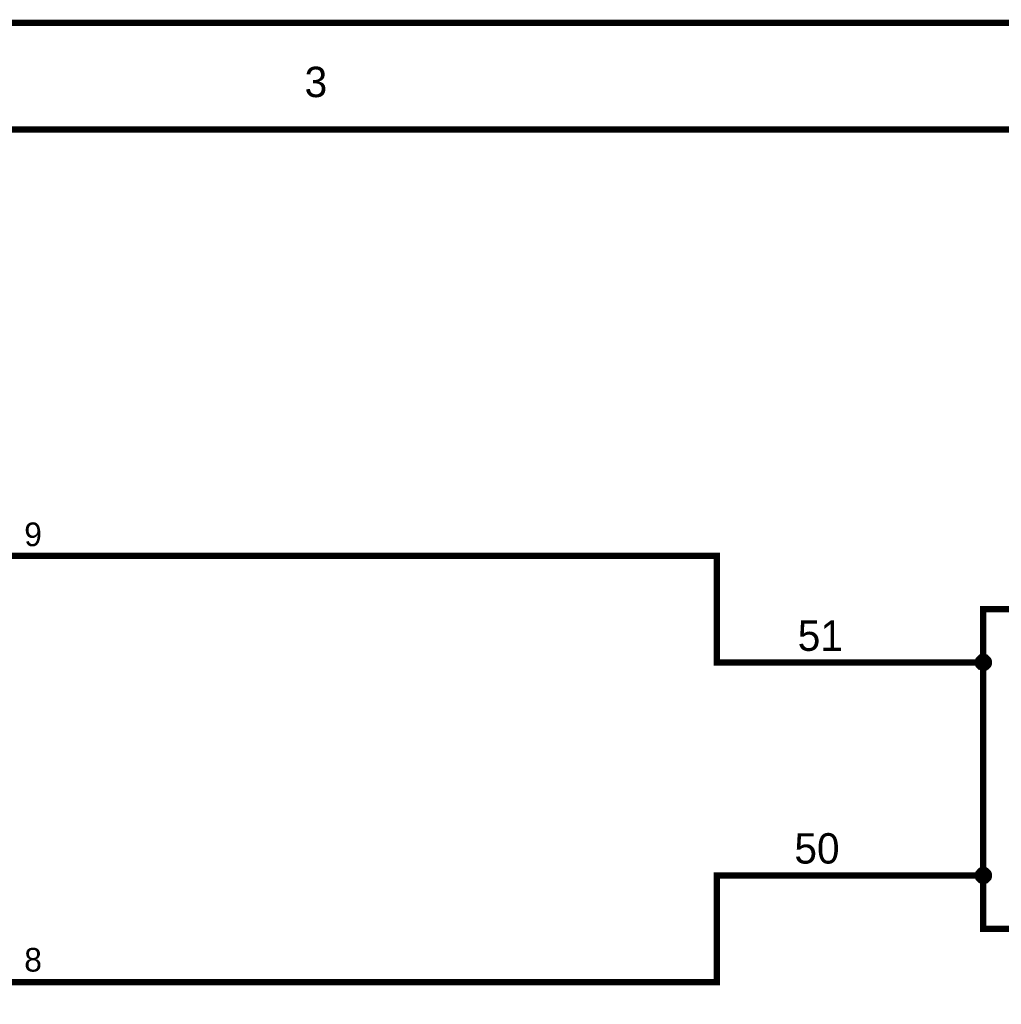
# Model space of a CAD drawing. Extents: x 0 to 17, y 0 to 11.
# Tile 27 of 29: x 6.5 to 8.3, y 9.2 to 11. Entities that reach past the tile are written whole.
import ezdxf

# ---------------------------------------------------------------- set-up
doc = ezdxf.new("R2010")
doc.units = 0
doc.layers.add('SHEET', color=255, linetype='CONTINUOUS')

msp = doc.modelspace()

# ---------------------------------------------------------------- linework, layer by layer
at = {"layer": 'SHEET'}
for points, const_width in [([(0.0008, 11), (17, 11), (17, 0), (0.0008, 0), (0.0008, 11)], 0.0118), ([(0.0008, 11), (0.0008, 0), (17, 0), (17, 11), (0.0008, 11), (0.0008, 11)], 0.0039), ([(0.2004, 10.7996), (16.8004, 10.7996), (16.8004, 0.1996), (0.2004, 0.1996), (0.2004, 10.7996)], 0.0118), ([(0.2004, 10.7996), (0.2004, 0.1996), (16.8004, 0.1996), (16.8004, 10.7996), (0.2004, 10.7996), (0.2004, 10.7996)], 0.0039), ([(8.3, 9.8998), (8.9004, 9.8998), (8.9503, 9.8872), (8.9875, 9.8499), (9.0002, 9.7996), (9.0002, 9.6749), (9.0251, 9.6333), (9.075, 9.5997), (9.0251, 9.5664), (9.0002, 9.5248), (9.0002, 9.3997), (8.9875, 9.3498), (8.9503, 9.3121), (8.9004, 9.2999), (8.3, 9.2999), (8.3, 9.8998)], 0.0118), ([(8.3, 9.8998), (8.9004, 9.8998), (8.9503, 9.8872), (8.9875, 9.8499), (9.0002, 9.7996), (9.0002, 9.6749), (9.0251, 9.6333), (9.075, 9.5997), (9.0251, 9.5664), (9.0002, 9.5248), (9.0002, 9.3997), (8.9875, 9.3498), (8.9503, 9.3121), (8.9004, 9.2999), (8.3, 9.2999), (8.3, 9.8998)], 0.0039)]:
    msp.add_lwpolyline(points, close=True, dxfattribs=dict(at, const_width=const_width))
for points, const_width in [([(6.4003, 9.9996), (6.6003, 9.9996)], 0.0118), ([(6.6003, 9.9996), (7.8002, 9.9996), (7.8002, 9.7996), (8.3, 9.7996)], 0.0118), ([(8.2901, 9.7996), (8.2901, 9.8), (8.2901, 9.8008), (8.2901, 9.8012), (8.2905, 9.8016), (8.2905, 9.802), (8.2905, 9.8028), (8.2909, 9.8032), (8.2909, 9.8036), (8.2913, 9.804), (8.2913, 9.8044), (8.2917, 9.8048), (8.2917, 9.8052), (8.2921, 9.8056), (8.2925, 9.806), (8.2929, 9.8064), (8.2933, 9.8068), (8.2937, 9.8072), (8.2937, 9.8076), (8.2941, 9.808), (8.2945, 9.808), (8.2949, 9.8084), (8.2953, 9.8088), (8.2961, 9.8088), (8.2964, 9.8092), (8.2968, 9.8092), (8.2972, 9.8095), (8.2976, 9.8095), (8.298, 9.8095), (8.2984, 9.8099), (8.2992, 9.8099), (8.2996, 9.8099), (8.3, 9.8099)], 0.0118), ([(8.2901, 9.7996), (8.2901, 9.8), (8.2901, 9.8008), (8.2901, 9.8012), (8.2905, 9.8016), (8.2905, 9.802), (8.2905, 9.8028), (8.2909, 9.8032), (8.2909, 9.8036), (8.2913, 9.804), (8.2913, 9.8044), (8.2917, 9.8048), (8.2917, 9.8052), (8.2921, 9.8056), (8.2925, 9.806), (8.2929, 9.8064), (8.2933, 9.8068), (8.2937, 9.8072), (8.2937, 9.8076), (8.2941, 9.808), (8.2945, 9.808), (8.2949, 9.8084), (8.2953, 9.8088), (8.2961, 9.8088), (8.2964, 9.8092), (8.2968, 9.8092), (8.2972, 9.8095), (8.2976, 9.8095), (8.298, 9.8095), (8.2984, 9.8099), (8.2992, 9.8099), (8.2996, 9.8099), (8.3, 9.8099)], 0.0039), ([(8.3, 9.8099), (8.3, 9.8099)], 0.0118), ([(8.3, 9.8099), (8.3004, 9.8099), (8.3012, 9.8099), (8.3016, 9.8099), (8.302, 9.8095), (8.3024, 9.8095), (8.3032, 9.8095), (8.3036, 9.8092), (8.304, 9.8092), (8.3044, 9.8088), (8.3048, 9.8088), (8.3052, 9.8084), (8.3056, 9.808), (8.306, 9.808), (8.3064, 9.8076), (8.3067, 9.8072), (8.3071, 9.8068), (8.3075, 9.8064), (8.3079, 9.806), (8.3083, 9.8056), (8.3083, 9.8052), (8.3087, 9.8048), (8.3091, 9.8044), (8.3091, 9.804), (8.3095, 9.8036), (8.3095, 9.8032), (8.3099, 9.8028), (8.3099, 9.802), (8.3099, 9.8016), (8.3103, 9.8012), (8.3103, 9.8008), (8.3103, 9.8), (8.3103, 9.7996)], 0.0118), ([(8.3, 9.8099), (8.3, 9.8099)], 0.0039), ([(8.3, 9.8099), (8.3004, 9.8099), (8.3012, 9.8099), (8.3016, 9.8099), (8.302, 9.8095), (8.3024, 9.8095), (8.3032, 9.8095), (8.3036, 9.8092), (8.304, 9.8092), (8.3044, 9.8088), (8.3048, 9.8088), (8.3052, 9.8084), (8.3056, 9.808), (8.306, 9.808), (8.3064, 9.8076), (8.3067, 9.8072), (8.3071, 9.8068), (8.3075, 9.8064), (8.3079, 9.806), (8.3083, 9.8056), (8.3083, 9.8052), (8.3087, 9.8048), (8.3091, 9.8044), (8.3091, 9.804), (8.3095, 9.8036), (8.3095, 9.8032), (8.3099, 9.8028), (8.3099, 9.802), (8.3099, 9.8016), (8.3103, 9.8012), (8.3103, 9.8008), (8.3103, 9.8), (8.3103, 9.7996)], 0.0039), ([(8.3, 9.7897), (8.2996, 9.7897), (8.2992, 9.7897), (8.2984, 9.7897), (8.298, 9.7897), (8.2976, 9.7901), (8.2972, 9.7901), (8.2968, 9.7901), (8.2964, 9.7905), (8.2961, 9.7905), (8.2953, 9.7909), (8.2949, 9.7913), (8.2945, 9.7913), (8.2941, 9.7917), (8.2937, 9.7921), (8.2937, 9.7921), (8.2933, 9.7925), (8.2929, 9.7929), (8.2925, 9.7933), (8.2921, 9.7937), (8.2917, 9.7941), (8.2917, 9.7945), (8.2913, 9.7949), (8.2913, 9.7953), (8.2909, 9.7957), (8.2909, 9.7961), (8.2905, 9.7965), (8.2905, 9.7973), (8.2905, 9.7977), (8.2901, 9.7981), (8.2901, 9.7985), (8.2901, 9.7993), (8.2901, 9.7996)], 0.0118), ([(8.2901, 9.7996), (8.2901, 9.7996)], 0.0118), ([(8.3, 9.7897), (8.2996, 9.7897), (8.2992, 9.7897), (8.2984, 9.7897), (8.298, 9.7897), (8.2976, 9.7901), (8.2972, 9.7901), (8.2968, 9.7901), (8.2964, 9.7905), (8.2961, 9.7905), (8.2953, 9.7909), (8.2949, 9.7913), (8.2945, 9.7913), (8.2941, 9.7917), (8.2937, 9.7921), (8.2937, 9.7921), (8.2933, 9.7925), (8.2929, 9.7929), (8.2925, 9.7933), (8.2921, 9.7937), (8.2917, 9.7941), (8.2917, 9.7945), (8.2913, 9.7949), (8.2913, 9.7953), (8.2909, 9.7957), (8.2909, 9.7961), (8.2905, 9.7965), (8.2905, 9.7973), (8.2905, 9.7977), (8.2901, 9.7981), (8.2901, 9.7985), (8.2901, 9.7993), (8.2901, 9.7996)], 0.0039), ([(8.2901, 9.7996), (8.2901, 9.7996)], 0.0039), ([(8.3103, 9.7996), (8.3103, 9.7993), (8.3103, 9.7985), (8.3103, 9.7981), (8.3099, 9.7977), (8.3099, 9.7973), (8.3099, 9.7965), (8.3095, 9.7961), (8.3095, 9.7957), (8.3091, 9.7953), (8.3091, 9.7949), (8.3087, 9.7945), (8.3083, 9.7941), (8.3083, 9.7937), (8.3079, 9.7933), (8.3075, 9.7929), (8.3071, 9.7925), (8.3067, 9.7921), (8.3064, 9.7921), (8.306, 9.7917), (8.3056, 9.7913), (8.3052, 9.7913), (8.3048, 9.7909), (8.3044, 9.7905), (8.304, 9.7905), (8.3036, 9.7901), (8.3032, 9.7901), (8.3024, 9.7901), (8.302, 9.7897), (8.3016, 9.7897), (8.3012, 9.7897), (8.3004, 9.7897), (8.3, 9.7897)], 0.0118), ([(8.3103, 9.7996), (8.3103, 9.7993), (8.3103, 9.7985), (8.3103, 9.7981), (8.3099, 9.7977), (8.3099, 9.7973), (8.3099, 9.7965), (8.3095, 9.7961), (8.3095, 9.7957), (8.3091, 9.7953), (8.3091, 9.7949), (8.3087, 9.7945), (8.3083, 9.7941), (8.3083, 9.7937), (8.3079, 9.7933), (8.3075, 9.7929), (8.3071, 9.7925), (8.3067, 9.7921), (8.3064, 9.7921), (8.306, 9.7917), (8.3056, 9.7913), (8.3052, 9.7913), (8.3048, 9.7909), (8.3044, 9.7905), (8.304, 9.7905), (8.3036, 9.7901), (8.3032, 9.7901), (8.3024, 9.7901), (8.302, 9.7897), (8.3016, 9.7897), (8.3012, 9.7897), (8.3004, 9.7897), (8.3, 9.7897)], 0.0039), ([(8.3103, 9.7996), (8.3103, 9.7996), (8.3103, 9.7996), (8.3103, 9.7996), (8.3103, 9.7996), (8.3103, 9.7996), (8.3103, 9.7996), (8.3103, 9.7996), (8.3103, 9.7996), (8.3103, 9.7996), (8.3103, 9.7996), (8.3103, 9.7996), (8.3103, 9.7996), (8.3103, 9.7996), (8.3103, 9.7996), (8.3103, 9.7996), (8.3103, 9.7996), (8.3103, 9.7996), (8.3103, 9.7996), (8.3103, 9.7996), (8.3103, 9.7996), (8.3103, 9.7996), (8.3103, 9.7996), (8.3103, 9.7996), (8.3103, 9.7996), (8.3103, 9.7996), (8.3103, 9.7996), (8.3103, 9.7996), (8.3103, 9.7996), (8.3103, 9.7996), (8.3103, 9.7996), (8.3103, 9.7996), (8.3103, 9.7996)], 0.0118), ([(8.3103, 9.7996), (8.3103, 9.7996)], 0.0118), ([(8.3103, 9.7996), (8.3103, 9.7996), (8.3103, 9.7996), (8.3103, 9.7996), (8.3103, 9.7996), (8.3103, 9.7996), (8.3103, 9.7996), (8.3103, 9.7996), (8.3103, 9.7996), (8.3103, 9.7996), (8.3103, 9.7996), (8.3103, 9.7996), (8.3103, 9.7996), (8.3103, 9.7996), (8.3103, 9.7996), (8.3103, 9.7996), (8.3103, 9.7996), (8.3103, 9.7996), (8.3103, 9.7996), (8.3103, 9.7996), (8.3103, 9.7996), (8.3103, 9.7996), (8.3103, 9.7996), (8.3103, 9.7996), (8.3103, 9.7996), (8.3103, 9.7996), (8.3103, 9.7996), (8.3103, 9.7996), (8.3103, 9.7996), (8.3103, 9.7996), (8.3103, 9.7996), (8.3103, 9.7996), (8.3103, 9.7996)], 0.0039), ([(8.3103, 9.7996), (8.3103, 9.7996)], 0.0039), ([(6.6003, 9.1997), (7.8002, 9.1997), (7.8002, 9.3997), (8.3, 9.3997)], 0.0118), ([(8.2901, 9.3997), (8.2901, 9.4001), (8.2901, 9.4008), (8.2901, 9.4012), (8.2905, 9.4016), (8.2905, 9.402), (8.2905, 9.4028), (8.2909, 9.4032), (8.2909, 9.4036), (8.2913, 9.404), (8.2913, 9.4044), (8.2917, 9.4048), (8.2917, 9.4052), (8.2921, 9.4056), (8.2925, 9.406), (8.2929, 9.4064), (8.2933, 9.4068), (8.2937, 9.4072), (8.2937, 9.4076), (8.2941, 9.408), (8.2945, 9.408), (8.2949, 9.4084), (8.2953, 9.4088), (8.2961, 9.4088), (8.2964, 9.4092), (8.2968, 9.4092), (8.2972, 9.4096), (8.2976, 9.4096), (8.298, 9.4096), (8.2984, 9.41), (8.2992, 9.41), (8.2996, 9.41), (8.3, 9.41)], 0.0118), ([(8.3, 9.3898), (8.2996, 9.3898), (8.2992, 9.3898), (8.2984, 9.3898), (8.298, 9.3898), (8.2976, 9.3902), (8.2972, 9.3902), (8.2968, 9.3902), (8.2964, 9.3906), (8.2961, 9.3906), (8.2953, 9.3909), (8.2949, 9.3913), (8.2945, 9.3913), (8.2941, 9.3917), (8.2937, 9.3921), (8.2937, 9.3921), (8.2933, 9.3925), (8.2929, 9.3929), (8.2925, 9.3933), (8.2921, 9.3937), (8.2917, 9.3941), (8.2917, 9.3945), (8.2913, 9.3949), (8.2913, 9.3953), (8.2909, 9.3957), (8.2909, 9.3961), (8.2905, 9.3965), (8.2905, 9.3973), (8.2905, 9.3977), (8.2901, 9.3981), (8.2901, 9.3985), (8.2901, 9.3993), (8.2901, 9.3997)], 0.0118), ([(8.2901, 9.3997), (8.2901, 9.3997)], 0.0118), ([(8.2901, 9.3997), (8.2901, 9.4001), (8.2901, 9.4008), (8.2901, 9.4012), (8.2905, 9.4016), (8.2905, 9.402), (8.2905, 9.4028), (8.2909, 9.4032), (8.2909, 9.4036), (8.2913, 9.404), (8.2913, 9.4044), (8.2917, 9.4048), (8.2917, 9.4052), (8.2921, 9.4056), (8.2925, 9.406), (8.2929, 9.4064), (8.2933, 9.4068), (8.2937, 9.4072), (8.2937, 9.4076), (8.2941, 9.408), (8.2945, 9.408), (8.2949, 9.4084), (8.2953, 9.4088), (8.2961, 9.4088), (8.2964, 9.4092), (8.2968, 9.4092), (8.2972, 9.4096), (8.2976, 9.4096), (8.298, 9.4096), (8.2984, 9.41), (8.2992, 9.41), (8.2996, 9.41), (8.3, 9.41)], 0.0039), ([(8.3, 9.41), (8.3, 9.41)], 0.0118), ([(8.3, 9.41), (8.3004, 9.41), (8.3012, 9.41), (8.3016, 9.41), (8.302, 9.4096), (8.3024, 9.4096), (8.3032, 9.4096), (8.3036, 9.4092), (8.304, 9.4092), (8.3044, 9.4088), (8.3048, 9.4088), (8.3052, 9.4084), (8.3056, 9.408), (8.306, 9.408), (8.3064, 9.4076), (8.3067, 9.4072), (8.3071, 9.4068), (8.3075, 9.4064), (8.3079, 9.406), (8.3083, 9.4056), (8.3083, 9.4052), (8.3087, 9.4048), (8.3091, 9.4044), (8.3091, 9.404), (8.3095, 9.4036), (8.3095, 9.4032), (8.3099, 9.4028), (8.3099, 9.402), (8.3099, 9.4016), (8.3103, 9.4012), (8.3103, 9.4008), (8.3103, 9.4001), (8.3103, 9.3997)], 0.0118), ([(8.3103, 9.3997), (8.3103, 9.3993), (8.3103, 9.3985), (8.3103, 9.3981), (8.3099, 9.3977), (8.3099, 9.3973), (8.3099, 9.3965), (8.3095, 9.3961), (8.3095, 9.3957), (8.3091, 9.3953), (8.3091, 9.3949), (8.3087, 9.3945), (8.3083, 9.3941), (8.3083, 9.3937), (8.3079, 9.3933), (8.3075, 9.3929), (8.3071, 9.3925), (8.3067, 9.3921), (8.3064, 9.3921), (8.306, 9.3917), (8.3056, 9.3913), (8.3052, 9.3913), (8.3048, 9.3909), (8.3044, 9.3906), (8.304, 9.3906), (8.3036, 9.3902), (8.3032, 9.3902), (8.3024, 9.3902), (8.302, 9.3898), (8.3016, 9.3898), (8.3012, 9.3898), (8.3004, 9.3898), (8.3, 9.3898)], 0.0118), ([(8.3, 9.41), (8.3, 9.41)], 0.0039), ([(8.3, 9.41), (8.3004, 9.41), (8.3012, 9.41), (8.3016, 9.41), (8.302, 9.4096), (8.3024, 9.4096), (8.3032, 9.4096), (8.3036, 9.4092), (8.304, 9.4092), (8.3044, 9.4088), (8.3048, 9.4088), (8.3052, 9.4084), (8.3056, 9.408), (8.306, 9.408), (8.3064, 9.4076), (8.3067, 9.4072), (8.3071, 9.4068), (8.3075, 9.4064), (8.3079, 9.406), (8.3083, 9.4056), (8.3083, 9.4052), (8.3087, 9.4048), (8.3091, 9.4044), (8.3091, 9.404), (8.3095, 9.4036), (8.3095, 9.4032), (8.3099, 9.4028), (8.3099, 9.402), (8.3099, 9.4016), (8.3103, 9.4012), (8.3103, 9.4008), (8.3103, 9.4001), (8.3103, 9.3997)], 0.0039), ([(8.3103, 9.3997), (8.3103, 9.3997), (8.3103, 9.3997), (8.3103, 9.3997), (8.3103, 9.3997), (8.3103, 9.3997), (8.3103, 9.3997), (8.3103, 9.3997), (8.3103, 9.3997), (8.3103, 9.3997), (8.3103, 9.3997), (8.3103, 9.3997), (8.3103, 9.3997), (8.3103, 9.3997), (8.3103, 9.3997), (8.3103, 9.3997), (8.3103, 9.3997), (8.3103, 9.3997), (8.3103, 9.3997), (8.3103, 9.3997), (8.3103, 9.3997), (8.3103, 9.3997), (8.3103, 9.3997), (8.3103, 9.3997), (8.3103, 9.3997), (8.3103, 9.3997), (8.3103, 9.3997), (8.3103, 9.3997), (8.3103, 9.3997), (8.3103, 9.3997), (8.3103, 9.3997), (8.3103, 9.3997), (8.3103, 9.3997)], 0.0118), ([(8.3103, 9.3997), (8.3103, 9.3997)], 0.0118), ([(8.3, 9.3898), (8.2996, 9.3898), (8.2992, 9.3898), (8.2984, 9.3898), (8.298, 9.3898), (8.2976, 9.3902), (8.2972, 9.3902), (8.2968, 9.3902), (8.2964, 9.3906), (8.2961, 9.3906), (8.2953, 9.3909), (8.2949, 9.3913), (8.2945, 9.3913), (8.2941, 9.3917), (8.2937, 9.3921), (8.2937, 9.3921), (8.2933, 9.3925), (8.2929, 9.3929), (8.2925, 9.3933), (8.2921, 9.3937), (8.2917, 9.3941), (8.2917, 9.3945), (8.2913, 9.3949), (8.2913, 9.3953), (8.2909, 9.3957), (8.2909, 9.3961), (8.2905, 9.3965), (8.2905, 9.3973), (8.2905, 9.3977), (8.2901, 9.3981), (8.2901, 9.3985), (8.2901, 9.3993), (8.2901, 9.3997)], 0.0039), ([(8.2901, 9.3997), (8.2901, 9.3997)], 0.0039), ([(8.3103, 9.3997), (8.3103, 9.3993), (8.3103, 9.3985), (8.3103, 9.3981), (8.3099, 9.3977), (8.3099, 9.3973), (8.3099, 9.3965), (8.3095, 9.3961), (8.3095, 9.3957), (8.3091, 9.3953), (8.3091, 9.3949), (8.3087, 9.3945), (8.3083, 9.3941), (8.3083, 9.3937), (8.3079, 9.3933), (8.3075, 9.3929), (8.3071, 9.3925), (8.3067, 9.3921), (8.3064, 9.3921), (8.306, 9.3917), (8.3056, 9.3913), (8.3052, 9.3913), (8.3048, 9.3909), (8.3044, 9.3906), (8.304, 9.3906), (8.3036, 9.3902), (8.3032, 9.3902), (8.3024, 9.3902), (8.302, 9.3898), (8.3016, 9.3898), (8.3012, 9.3898), (8.3004, 9.3898), (8.3, 9.3898)], 0.0039), ([(8.3103, 9.3997), (8.3103, 9.3997), (8.3103, 9.3997), (8.3103, 9.3997), (8.3103, 9.3997), (8.3103, 9.3997), (8.3103, 9.3997), (8.3103, 9.3997), (8.3103, 9.3997), (8.3103, 9.3997), (8.3103, 9.3997), (8.3103, 9.3997), (8.3103, 9.3997), (8.3103, 9.3997), (8.3103, 9.3997), (8.3103, 9.3997), (8.3103, 9.3997), (8.3103, 9.3997), (8.3103, 9.3997), (8.3103, 9.3997), (8.3103, 9.3997), (8.3103, 9.3997), (8.3103, 9.3997), (8.3103, 9.3997), (8.3103, 9.3997), (8.3103, 9.3997), (8.3103, 9.3997), (8.3103, 9.3997), (8.3103, 9.3997), (8.3103, 9.3997), (8.3103, 9.3997), (8.3103, 9.3997), (8.3103, 9.3997)], 0.0039), ([(8.3103, 9.3997), (8.3103, 9.3997)], 0.0039), ([(6.4003, 9.1997), (6.6003, 9.1997)], 0.0118)]:
    msp.add_lwpolyline(points, dxfattribs=dict(at, const_width=const_width))

# ---------------------------------------------------------------- texts
for s, height, p in [('3', 0.057, (7.0268, 10.8606)), ('9', 0.0444, (6.5009, 10.0179)), ('51', 0.05703, (7.9519, 9.8214)), ('50', 0.05703, (7.9456, 9.4222)), ('8', 0.0444, (6.5009, 9.2195))]:
    msp.add_text(s, height=height, dxfattribs=at).set_placement(p)

doc.saveas('drawing.dxf')
